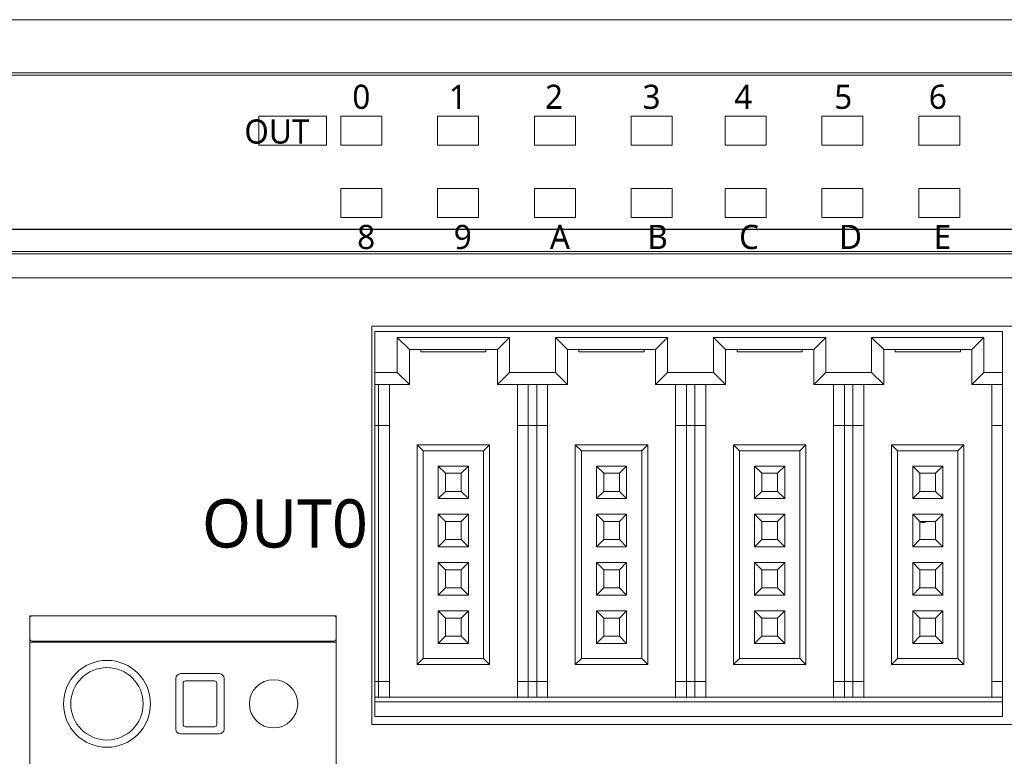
# Model space of a CAD drawing. Header units: millimetres. Extents: x 2293 to 4250, y -591 to 894.
# Tile 24 of 117: x 3550 to 3591, y 138 to 169. Entities that reach past the tile are written whole.
import ezdxf

# ---------------------------------------------------------------- set-up
doc = ezdxf.new("R2010")
doc.units = ezdxf.units.MM
doc.header["$PDSIZE"] = -1
doc.layers.add('1', color=7, linetype='Continuous', lineweight=13)
doc.dimstyles.new('ISO-25', dxfattribs={"dimtxt": 2.5, "dimasz": 2.5, "dimexe": 1.25, "dimexo": 0.625, "dimtad": 1, "dimtxsty": 'Standard', "dimcen": 2.5, "dimadec": 0, "dimazin": 0, "dimtfac": 1, "dimtmove": 0, "dimatfit": 3, "dimfxl": 1, "dimarcsym": 0})

# ---------------------------------------------------------------- blocks, each defined once
blk = doc.blocks.new('*D114')
at = {"color": 0, "lineweight": -2}
for p, q in [((3626.945, 160.206), (3450.102, 160.206)), ((3452.102, 156.126), (3452.102, 145.98)), ((3452.102, 129.286), (3452.102, 139.432)), ((3461.245, 125.206), (3450.102, 125.206))]:
    blk.add_line(p, q, dxfattribs=at)
at = {"color": 0}
for points in [[(3452.782, 156.126), (3451.422, 156.126), (3452.102, 160.206)], [(3451.422, 129.286), (3452.782, 129.286), (3452.102, 125.206)]]:
    blk.add_solid(points, dxfattribs=at)
at = {"layer": 'Defpoints', "color": 0}
for p in [(3452.102, 160.206), (3626.945, 160.206), (3461.245, 125.206)]:
    blk.add_point(p, dxfattribs=at)
at = {"color": 0, "insert": (3452.102, 142.706), "char_height": 3.5, "attachment_point": 5}
blk.add_mtext('(35)', dxfattribs=at)
blk = doc.blocks.new('*D115')
at = {"color": 0, "lineweight": -2}
for p, q in [((3626.945, 160.206), (3626.945, 79.056)), ((3461.245, 125.206), (3461.245, 79.056)), ((3465.325, 81.056), (3622.865, 81.056))]:
    blk.add_line(p, q, dxfattribs=at)
at = {"color": 0}
for points in [[(3465.325, 81.736), (3465.325, 80.376), (3461.245, 81.056)], [(3622.865, 80.376), (3622.865, 81.736), (3626.945, 81.056)]]:
    blk.add_solid(points, dxfattribs=at)
at = {"layer": 'Defpoints', "color": 0}
for p in [(3626.945, 160.206), (3461.245, 125.206), (3626.945, 81.056)]:
    blk.add_point(p, dxfattribs=at)
at = {"color": 0, "insert": (3544.095, 84.622), "char_height": 3.5, "attachment_point": 5}
blk.add_mtext('(165,7)', dxfattribs=at)

msp = doc.modelspace()

# ---------------------------------------------------------------- linework, layer by layer
at = {"layer": '1', "color": 92, "linetype": 'Continuous', "lineweight": 13}
for p, q in [((3465.945, 168.906), (3622.245, 168.906)), ((3562.675, 144.206), (3550.975, 144.206)), ((3556.525, 139.506), (3556.525, 141.606)), ((3556.725, 141.806), (3558.325, 141.806)), ((3558.525, 141.606), (3558.525, 139.506)), ((3556.825, 141.406), (3556.825, 139.706)), ((3556.825, 139.706), (3556.825, 141.406)), ((3558.125, 141.506), (3556.925, 141.506)), ((3556.925, 141.506), (3558.125, 141.506)), ((3558.225, 141.406), (3558.225, 139.706)), ((3558.225, 139.706), (3558.225, 141.406)), ((3558.125, 139.606), (3556.925, 139.606)), ((3556.925, 139.606), (3558.125, 139.606)), ((3558.325, 139.306), (3556.725, 139.306))]:
    msp.add_line(p, q, dxfattribs=at)
at = {"layer": '1', "color": 7, "linetype": 'Continuous', "lineweight": 18}
for p, q in [((3465.945, 168.906), (3622.245, 168.906)), ((3493.245, 166.706), (3594.405, 166.706)), ((3594.405, 166.606), (3493.245, 166.606)), ((3562.765, 164.906), (3559.965, 164.906)), ((3559.965, 164.906), (3559.965, 163.706)), ((3559.965, 164.906), (3559.965, 163.706)), ((3562.765, 164.906), (3559.965, 164.906)), ((3562.765, 163.706), (3562.765, 164.906)), ((3562.765, 163.706), (3562.765, 164.906)), ((3565.065, 164.906), (3563.365, 164.906)), ((3563.365, 164.906), (3563.365, 163.706)), ((3565.065, 164.906), (3563.365, 164.906)), ((3563.365, 164.906), (3563.365, 163.706)), ((3565.065, 163.706), (3565.065, 164.906)), ((3565.065, 163.706), (3565.065, 164.906)), ((3569.065, 164.906), (3567.365, 164.906)), ((3567.365, 164.906), (3567.365, 163.706)), ((3569.065, 164.906), (3567.365, 164.906)), ((3567.365, 164.906), (3567.365, 163.706)), ((3569.065, 163.706), (3569.065, 164.906)), ((3569.065, 163.706), (3569.065, 164.906)), ((3571.385, 164.906), (3571.385, 163.706)), ((3573.085, 164.906), (3571.385, 164.906)), ((3571.385, 164.906), (3571.385, 163.706)), ((3573.085, 164.906), (3571.385, 164.906)), ((3573.085, 163.706), (3573.085, 164.906)), ((3573.085, 163.706), (3573.085, 164.906)), ((3575.385, 164.906), (3575.385, 163.706)), ((3577.085, 164.906), (3575.385, 164.906)), ((3575.385, 164.906), (3575.385, 163.706)), ((3577.085, 164.906), (3575.385, 164.906)), ((3577.085, 163.706), (3577.085, 164.906)), ((3577.085, 163.706), (3577.085, 164.906)), ((3580.985, 164.906), (3579.285, 164.906)), ((3579.285, 164.906), (3579.285, 163.706)), ((3580.985, 164.906), (3579.285, 164.906)), ((3579.285, 164.906), (3579.285, 163.706)), ((3580.985, 163.706), (3580.985, 164.906)), ((3580.985, 163.706), (3580.985, 164.906)), ((3584.985, 164.906), (3583.285, 164.906)), ((3583.285, 164.906), (3583.285, 163.706)), ((3584.985, 164.906), (3583.285, 164.906)), ((3583.285, 164.906), (3583.285, 163.706)), ((3584.985, 163.706), (3584.985, 164.906)), ((3584.985, 163.706), (3584.985, 164.906)), ((3589.005, 164.906), (3587.305, 164.906)), ((3587.305, 164.906), (3587.305, 163.706)), ((3587.305, 164.906), (3587.305, 163.706)), ((3589.005, 164.906), (3587.305, 164.906)), ((3589.005, 163.706), (3589.005, 164.906)), ((3589.005, 163.706), (3589.005, 164.906)), ((3559.965, 163.706), (3562.765, 163.706)), ((3559.965, 163.706), (3562.765, 163.706)), ((3563.365, 163.706), (3565.065, 163.706)), ((3563.365, 163.706), (3565.065, 163.706)), ((3567.365, 163.706), (3569.065, 163.706)), ((3567.365, 163.706), (3569.065, 163.706)), ((3571.385, 163.706), (3573.085, 163.706)), ((3571.385, 163.706), (3573.085, 163.706)), ((3575.385, 163.706), (3577.085, 163.706)), ((3575.385, 163.706), (3577.085, 163.706)), ((3579.285, 163.706), (3580.985, 163.706)), ((3579.285, 163.706), (3580.985, 163.706)), ((3583.285, 163.706), (3584.985, 163.706)), ((3583.285, 163.706), (3584.985, 163.706)), ((3587.305, 163.706), (3589.005, 163.706)), ((3587.305, 163.706), (3589.005, 163.706)), ((3563.365, 161.906), (3563.365, 160.706)), ((3565.065, 161.906), (3563.365, 161.906)), ((3563.365, 161.906), (3563.365, 160.706)), ((3565.065, 161.906), (3563.365, 161.906)), ((3565.065, 160.706), (3565.065, 161.906)), ((3565.065, 160.706), (3565.065, 161.906)), ((3569.065, 161.906), (3567.365, 161.906)), ((3567.365, 161.906), (3567.365, 160.706)), ((3569.065, 161.906), (3567.365, 161.906)), ((3567.365, 161.906), (3567.365, 160.706)), ((3569.065, 160.706), (3569.065, 161.906)), ((3569.065, 160.706), (3569.065, 161.906)), ((3573.085, 161.906), (3571.385, 161.906)), ((3571.385, 161.906), (3571.385, 160.706)), ((3571.385, 161.906), (3571.385, 160.706)), ((3573.085, 161.906), (3571.385, 161.906)), ((3573.085, 160.706), (3573.085, 161.906)), ((3573.085, 160.706), (3573.085, 161.906)), ((3575.385, 161.906), (3575.385, 160.706)), ((3577.085, 161.906), (3575.385, 161.906)), ((3575.385, 161.906), (3575.385, 160.706)), ((3577.085, 161.906), (3575.385, 161.906)), ((3577.085, 160.706), (3577.085, 161.906)), ((3577.085, 160.706), (3577.085, 161.906)), ((3580.985, 161.906), (3579.285, 161.906)), ((3579.285, 161.906), (3579.285, 160.706)), ((3580.985, 161.906), (3579.285, 161.906)), ((3579.285, 161.906), (3579.285, 160.706)), ((3580.985, 160.706), (3580.985, 161.906)), ((3580.985, 160.706), (3580.985, 161.906)), ((3584.985, 161.906), (3583.285, 161.906)), ((3583.285, 161.906), (3583.285, 160.706)), ((3583.285, 161.906), (3583.285, 160.706)), ((3584.985, 161.906), (3583.285, 161.906)), ((3584.985, 160.706), (3584.985, 161.906)), ((3584.985, 160.706), (3584.985, 161.906)), ((3589.005, 161.906), (3587.305, 161.906)), ((3587.305, 161.906), (3587.305, 160.706)), ((3587.305, 161.906), (3587.305, 160.706)), ((3589.005, 161.906), (3587.305, 161.906)), ((3589.005, 160.706), (3589.005, 161.906)), ((3589.005, 160.706), (3589.005, 161.906)), ((3563.365, 160.706), (3565.065, 160.706)), ((3563.365, 160.706), (3565.065, 160.706)), ((3567.365, 160.706), (3569.065, 160.706)), ((3567.365, 160.706), (3569.065, 160.706)), ((3571.385, 160.706), (3573.085, 160.706)), ((3571.385, 160.706), (3573.085, 160.706)), ((3575.385, 160.706), (3577.085, 160.706)), ((3575.385, 160.706), (3577.085, 160.706)), ((3579.285, 160.706), (3580.985, 160.706)), ((3579.285, 160.706), (3580.985, 160.706)), ((3583.285, 160.706), (3584.985, 160.706)), ((3583.285, 160.706), (3584.985, 160.706)), ((3587.305, 160.706), (3589.005, 160.706)), ((3587.305, 160.706), (3589.005, 160.706)), ((3493.245, 159.306), (3594.405, 159.306)), ((3594.405, 159.206), (3493.245, 159.206)), ((3622.245, 158.206), (3493.245, 158.206)), ((3564.645, 156.206), (3617.045, 156.206)), ((3564.645, 139.706), (3564.645, 156.206)), ((3564.775, 155.986), (3590.775, 155.986)), ((3564.775, 154.286), (3564.775, 155.986)), ((3590.775, 155.986), (3590.775, 154.286)), ((3565.7, 155.736), (3565.7, 154.286)), ((3570.35, 155.736), (3565.7, 155.736)), ((3565.7, 155.736), (3566.2, 155.236)), ((3570.35, 155.736), (3569.85, 155.236)), ((3570.35, 154.286), (3570.35, 155.736)), ((3572.25, 155.736), (3572.25, 154.286)), ((3576.9, 155.736), (3572.25, 155.736)), ((3572.25, 155.736), (3572.75, 155.236)), ((3576.9, 155.736), (3576.4, 155.236)), ((3576.9, 154.286), (3576.9, 155.736)), ((3578.8, 155.736), (3578.8, 154.286)), ((3583.45, 155.736), (3578.8, 155.736)), ((3578.8, 155.736), (3579.3, 155.236)), ((3583.45, 155.736), (3582.95, 155.236)), ((3583.45, 154.286), (3583.45, 155.736)), ((3585.35, 155.736), (3585.35, 154.286)), ((3590, 155.736), (3585.35, 155.736)), ((3585.35, 155.736), (3585.85, 155.236)), ((3590, 155.736), (3589.5, 155.236)), ((3590, 154.286), (3590, 155.736)), ((3566.2, 155.236), (3566.2, 153.786)), ((3569.85, 155.236), (3566.2, 155.236)), ((3566.675, 155.136), (3566.675, 155.236)), ((3566.675, 155.136), (3569.375, 155.136)), ((3569.375, 155.136), (3569.375, 155.236)), ((3569.85, 153.786), (3569.85, 155.236)), ((3572.75, 155.236), (3572.75, 153.786)), ((3576.4, 155.236), (3572.75, 155.236)), ((3573.225, 155.136), (3573.225, 155.236)), ((3573.225, 155.136), (3575.925, 155.136)), ((3575.925, 155.136), (3575.925, 155.236)), ((3576.4, 153.786), (3576.4, 155.236)), ((3582.95, 155.236), (3579.3, 155.236)), ((3579.3, 155.236), (3579.3, 153.786)), ((3579.775, 155.136), (3579.775, 155.236)), ((3579.775, 155.136), (3582.475, 155.136)), ((3582.475, 155.136), (3582.475, 155.236)), ((3582.95, 153.786), (3582.95, 155.236)), ((3585.85, 155.236), (3585.85, 153.786)), ((3589.5, 155.236), (3585.85, 155.236)), ((3586.325, 155.136), (3586.325, 155.236)), ((3586.325, 155.136), (3589.025, 155.136)), ((3589.025, 155.136), (3589.025, 155.236)), ((3589.5, 153.786), (3589.5, 155.236)), ((3564.775, 154.286), (3564.775, 153.786)), ((3565.7, 154.286), (3564.775, 154.286)), ((3565.7, 154.286), (3566.2, 153.786)), ((3570.35, 154.286), (3569.85, 153.786)), ((3572.25, 154.286), (3570.35, 154.286)), ((3572.25, 154.286), (3572.75, 153.786)), ((3576.9, 154.286), (3576.4, 153.786)), ((3578.8, 154.286), (3576.9, 154.286)), ((3578.8, 154.286), (3579.3, 153.786)), ((3583.45, 154.286), (3582.95, 153.786)), ((3585.35, 154.286), (3583.45, 154.286)), ((3585.35, 154.286), (3585.85, 153.786)), ((3590, 154.286), (3589.5, 153.786)), ((3590.775, 154.286), (3590, 154.286)), ((3590.775, 153.786), (3590.775, 154.286)), ((3564.775, 153.786), (3564.775, 152.086)), ((3566.2, 153.786), (3564.775, 153.786)), ((3564.925, 153.786), (3564.925, 152.086)), ((3565.375, 153.786), (3565.375, 152.086)), ((3572.75, 153.786), (3569.85, 153.786)), ((3570.675, 152.086), (3570.675, 153.786)), ((3571.125, 152.086), (3571.125, 153.786)), ((3571.475, 153.786), (3571.475, 152.086)), ((3571.925, 153.786), (3571.925, 152.086)), ((3579.3, 153.786), (3576.4, 153.786)), ((3577.225, 152.086), (3577.225, 153.786)), ((3577.675, 152.086), (3577.675, 153.786)), ((3578.025, 153.786), (3578.025, 152.086)), ((3578.475, 153.786), (3578.475, 152.086)), ((3585.85, 153.786), (3582.95, 153.786)), ((3583.775, 152.086), (3583.775, 153.786)), ((3584.225, 152.086), (3584.225, 153.786)), ((3584.575, 153.786), (3584.575, 152.086)), ((3585.025, 153.786), (3585.025, 152.086)), ((3590.775, 153.786), (3589.5, 153.786)), ((3590.325, 152.086), (3590.325, 153.786)), ((3590.775, 152.086), (3590.775, 153.786)), ((3564.775, 152.086), (3564.775, 141.486)), ((3564.925, 152.086), (3564.775, 152.086)), ((3564.925, 152.086), (3564.925, 141.486)), ((3564.925, 152.086), (3565.375, 152.086)), ((3565.375, 152.086), (3565.375, 141.486)), ((3570.675, 141.486), (3570.675, 152.086)), ((3570.675, 152.086), (3571.125, 152.086)), ((3571.125, 141.486), (3571.125, 152.086)), ((3571.475, 152.086), (3571.125, 152.086)), ((3571.475, 152.086), (3571.475, 141.486)), ((3571.475, 152.086), (3571.925, 152.086)), ((3571.925, 152.086), (3571.925, 141.486)), ((3577.225, 141.486), (3577.225, 152.086)), ((3577.225, 152.086), (3577.675, 152.086)), ((3577.675, 141.486), (3577.675, 152.086)), ((3578.025, 152.086), (3577.675, 152.086)), ((3578.025, 152.086), (3578.025, 141.486)), ((3578.025, 152.086), (3578.475, 152.086)), ((3578.475, 152.086), (3578.475, 141.486)), ((3583.775, 141.486), (3583.775, 152.086)), ((3583.775, 152.086), (3584.225, 152.086)), ((3584.225, 141.486), (3584.225, 152.086)), ((3584.575, 152.086), (3584.225, 152.086)), ((3584.575, 152.086), (3584.575, 141.486)), ((3584.575, 152.086), (3585.025, 152.086)), ((3585.025, 152.086), (3585.025, 141.486)), ((3590.325, 141.486), (3590.325, 152.086)), ((3590.325, 152.086), (3590.775, 152.086)), ((3590.775, 141.486), (3590.775, 152.086)), ((3569.525, 151.286), (3566.525, 151.286)), ((3566.525, 151.286), (3566.775, 151.036)), ((3566.525, 151.286), (3566.525, 142.186)), ((3569.275, 151.036), (3566.775, 151.036)), ((3566.775, 151.036), (3566.775, 142.436)), ((3569.525, 151.286), (3569.275, 151.036)), ((3569.275, 142.436), (3569.275, 151.036)), ((3569.525, 142.186), (3569.525, 151.286)), ((3573.075, 151.286), (3573.075, 142.186)), ((3576.075, 151.286), (3573.075, 151.286)), ((3573.075, 151.286), (3573.325, 151.036)), ((3575.825, 151.036), (3573.325, 151.036)), ((3573.325, 151.036), (3573.325, 142.436)), ((3576.075, 151.286), (3575.825, 151.036)), ((3575.825, 142.436), (3575.825, 151.036)), ((3576.075, 142.186), (3576.075, 151.286)), ((3579.625, 151.286), (3579.625, 142.186)), ((3579.625, 151.286), (3579.875, 151.036)), ((3582.625, 151.286), (3579.625, 151.286)), ((3579.875, 151.036), (3579.875, 142.436)), ((3582.375, 151.036), (3579.875, 151.036)), ((3582.625, 151.286), (3582.375, 151.036)), ((3582.375, 142.436), (3582.375, 151.036)), ((3582.625, 142.186), (3582.625, 151.286)), ((3589.175, 151.286), (3586.175, 151.286)), ((3586.175, 151.286), (3586.425, 151.036)), ((3586.175, 151.286), (3586.175, 142.186)), ((3588.925, 151.036), (3586.425, 151.036)), ((3586.425, 151.036), (3586.425, 142.436)), ((3589.175, 151.286), (3588.925, 151.036)), ((3588.925, 142.436), (3588.925, 151.036)), ((3589.175, 142.186), (3589.175, 151.286)), ((3567.4, 150.411), (3567.7, 150.111)), ((3567.4, 150.411), (3567.4, 149.061)), ((3568.65, 150.411), (3567.4, 150.411)), ((3567.7, 150.111), (3567.7, 149.361)), ((3568.35, 150.111), (3567.7, 150.111)), ((3568.65, 150.411), (3568.35, 150.111)), ((3568.35, 149.361), (3568.35, 150.111)), ((3568.65, 149.061), (3568.65, 150.411)), ((3575.2, 150.411), (3573.95, 150.411)), ((3573.95, 150.411), (3574.25, 150.111)), ((3573.95, 150.411), (3573.95, 149.061)), ((3574.25, 150.111), (3574.25, 149.361)), ((3574.9, 150.111), (3574.25, 150.111)), ((3575.2, 150.411), (3574.9, 150.111)), ((3574.9, 149.361), (3574.9, 150.111)), ((3575.2, 149.061), (3575.2, 150.411)), ((3580.5, 150.411), (3580.8, 150.111)), ((3580.5, 150.411), (3580.5, 149.061)), ((3581.75, 150.411), (3580.5, 150.411)), ((3581.45, 150.111), (3580.8, 150.111)), ((3580.8, 150.111), (3580.8, 149.361)), ((3581.75, 150.411), (3581.45, 150.111)), ((3581.45, 149.361), (3581.45, 150.111)), ((3581.75, 149.061), (3581.75, 150.411)), ((3587.05, 150.411), (3587.05, 149.061)), ((3588.3, 150.411), (3587.05, 150.411)), ((3587.05, 150.411), (3587.35, 150.111)), ((3588, 150.111), (3587.35, 150.111)), ((3587.35, 150.111), (3587.35, 149.361)), ((3588.3, 150.411), (3588, 150.111)), ((3588, 149.361), (3588, 150.111)), ((3588.3, 149.061), (3588.3, 150.411)), ((3567.4, 149.061), (3567.7, 149.361)), ((3567.7, 149.361), (3568.35, 149.361)), ((3568.65, 149.061), (3568.35, 149.361)), ((3573.95, 149.061), (3574.25, 149.361)), ((3574.25, 149.361), (3574.9, 149.361)), ((3575.2, 149.061), (3574.9, 149.361)), ((3580.5, 149.061), (3580.8, 149.361)), ((3580.8, 149.361), (3581.45, 149.361)), ((3581.75, 149.061), (3581.45, 149.361)), ((3587.05, 149.061), (3587.35, 149.361)), ((3587.35, 149.361), (3588, 149.361)), ((3588.3, 149.061), (3588, 149.361)), ((3567.4, 149.061), (3568.65, 149.061)), ((3573.95, 149.061), (3575.2, 149.061)), ((3580.5, 149.061), (3581.75, 149.061)), ((3587.05, 149.061), (3588.3, 149.061)), ((3568.65, 148.411), (3567.4, 148.411)), ((3567.4, 148.411), (3567.7, 148.111)), ((3567.4, 148.411), (3567.4, 147.061)), ((3568.35, 148.111), (3567.7, 148.111)), ((3567.7, 148.111), (3567.7, 147.361)), ((3568.65, 148.411), (3568.35, 148.111)), ((3568.35, 147.361), (3568.35, 148.111)), ((3568.65, 147.061), (3568.65, 148.411)), ((3575.2, 148.411), (3573.95, 148.411)), ((3573.95, 148.411), (3574.25, 148.111)), ((3573.95, 148.411), (3573.95, 147.061)), ((3574.9, 148.111), (3574.25, 148.111)), ((3574.25, 148.111), (3574.25, 147.361)), ((3575.2, 148.411), (3574.9, 148.111)), ((3574.9, 147.361), (3574.9, 148.111)), ((3575.2, 147.061), (3575.2, 148.411)), ((3580.5, 148.411), (3580.8, 148.111)), ((3580.5, 148.411), (3580.5, 147.061)), ((3581.75, 148.411), (3580.5, 148.411)), ((3581.45, 148.111), (3580.8, 148.111)), ((3580.8, 148.111), (3580.8, 147.361)), ((3581.75, 148.411), (3581.45, 148.111)), ((3581.45, 147.361), (3581.45, 148.111)), ((3581.75, 147.061), (3581.75, 148.411)), ((3587.05, 148.411), (3587.05, 147.061)), ((3588.3, 148.411), (3587.05, 148.411)), ((3587.05, 148.411), (3587.35, 148.111)), ((3587.35, 148.111), (3587.35, 147.361)), ((3588, 148.111), (3587.35, 148.111)), ((3588.3, 148.411), (3588, 148.111)), ((3588, 147.361), (3588, 148.111)), ((3588.3, 147.061), (3588.3, 148.411)), ((3567.4, 147.061), (3567.7, 147.361)), ((3567.7, 147.361), (3568.35, 147.361)), ((3568.65, 147.061), (3568.35, 147.361)), ((3573.95, 147.061), (3574.25, 147.361)), ((3574.25, 147.361), (3574.9, 147.361)), ((3575.2, 147.061), (3574.9, 147.361)), ((3580.5, 147.061), (3580.8, 147.361)), ((3580.8, 147.361), (3581.45, 147.361)), ((3581.75, 147.061), (3581.45, 147.361)), ((3587.05, 147.061), (3587.35, 147.361)), ((3587.35, 147.361), (3588, 147.361)), ((3588.3, 147.061), (3588, 147.361)), ((3567.4, 147.061), (3568.65, 147.061)), ((3573.95, 147.061), (3575.2, 147.061)), ((3580.5, 147.061), (3581.75, 147.061)), ((3587.05, 147.061), (3588.3, 147.061)), ((3567.4, 146.411), (3567.4, 145.061)), ((3568.65, 146.411), (3567.4, 146.411)), ((3567.4, 146.411), (3567.7, 146.111)), ((3568.35, 146.111), (3567.7, 146.111)), ((3567.7, 146.111), (3567.7, 145.361)), ((3568.65, 146.411), (3568.35, 146.111)), ((3568.35, 145.361), (3568.35, 146.111)), ((3568.65, 145.061), (3568.65, 146.411)), ((3573.95, 146.411), (3573.95, 145.061)), ((3575.2, 146.411), (3573.95, 146.411)), ((3573.95, 146.411), (3574.25, 146.111)), ((3574.25, 146.111), (3574.25, 145.361)), ((3574.9, 146.111), (3574.25, 146.111)), ((3575.2, 146.411), (3574.9, 146.111)), ((3574.9, 145.361), (3574.9, 146.111)), ((3575.2, 145.061), (3575.2, 146.411)), ((3581.75, 146.411), (3580.5, 146.411)), ((3580.5, 146.411), (3580.8, 146.111)), ((3580.5, 146.411), (3580.5, 145.061)), ((3581.45, 146.111), (3580.8, 146.111)), ((3580.8, 146.111), (3580.8, 145.361)), ((3581.75, 146.411), (3581.45, 146.111)), ((3581.45, 145.361), (3581.45, 146.111)), ((3581.75, 145.061), (3581.75, 146.411)), ((3587.05, 146.411), (3587.05, 145.061)), ((3588.3, 146.411), (3587.05, 146.411)), ((3587.05, 146.411), (3587.35, 146.111)), ((3587.35, 146.111), (3587.35, 145.361)), ((3588, 146.111), (3587.35, 146.111)), ((3588.3, 146.411), (3588, 146.111)), ((3588, 145.361), (3588, 146.111)), ((3588.3, 145.061), (3588.3, 146.411)), ((3567.4, 145.061), (3567.7, 145.361)), ((3567.7, 145.361), (3568.35, 145.361)), ((3568.65, 145.061), (3568.35, 145.361)), ((3573.95, 145.061), (3574.25, 145.361)), ((3574.25, 145.361), (3574.9, 145.361)), ((3575.2, 145.061), (3574.9, 145.361)), ((3580.5, 145.061), (3580.8, 145.361)), ((3580.8, 145.361), (3581.45, 145.361)), ((3581.75, 145.061), (3581.45, 145.361)), ((3587.05, 145.061), (3587.35, 145.361)), ((3587.35, 145.361), (3588, 145.361)), ((3588.3, 145.061), (3588, 145.361)), ((3567.4, 145.061), (3568.65, 145.061)), ((3573.95, 145.061), (3575.2, 145.061)), ((3580.5, 145.061), (3581.75, 145.061)), ((3587.05, 145.061), (3588.3, 145.061)), ((3567.4, 144.411), (3567.7, 144.111)), ((3567.4, 144.411), (3567.4, 143.061)), ((3568.65, 144.411), (3567.4, 144.411)), ((3568.65, 144.411), (3568.35, 144.111)), ((3568.65, 143.061), (3568.65, 144.411)), ((3573.95, 144.411), (3574.25, 144.111)), ((3573.95, 144.411), (3573.95, 143.061)), ((3575.2, 144.411), (3573.95, 144.411)), ((3575.2, 144.411), (3574.9, 144.111)), ((3575.2, 143.061), (3575.2, 144.411)), ((3580.5, 144.411), (3580.8, 144.111)), ((3580.5, 144.411), (3580.5, 143.061)), ((3581.75, 144.411), (3580.5, 144.411)), ((3581.75, 144.411), (3581.45, 144.111)), ((3581.75, 143.061), (3581.75, 144.411)), ((3587.05, 144.411), (3587.35, 144.111)), ((3587.05, 144.411), (3587.05, 143.061)), ((3588.3, 144.411), (3587.05, 144.411)), ((3588.3, 144.411), (3588, 144.111)), ((3588.3, 143.061), (3588.3, 144.411)), ((3550.475, 144.206), (3550.975, 144.206)), ((3550.475, 132.906), (3550.475, 144.206)), ((3550.575, 144.206), (3550.975, 144.206)), ((3550.975, 144.206), (3562.675, 144.206)), ((3562.675, 144.206), (3563.175, 144.206)), ((3562.675, 144.206), (3563.075, 144.206)), ((3563.175, 144.206), (3563.175, 132.906)), ((3567.7, 144.111), (3567.7, 143.361)), ((3568.35, 144.111), (3567.7, 144.111)), ((3568.35, 143.361), (3568.35, 144.111)), ((3574.25, 144.111), (3574.25, 143.361)), ((3574.9, 144.111), (3574.25, 144.111)), ((3574.9, 143.361), (3574.9, 144.111)), ((3580.8, 144.111), (3580.8, 143.361)), ((3581.45, 144.111), (3580.8, 144.111)), ((3581.45, 143.361), (3581.45, 144.111)), ((3587.35, 144.111), (3587.35, 143.361)), ((3588, 144.111), (3587.35, 144.111)), ((3588, 143.361), (3588, 144.111)), ((3550.575, 143.156), (3550.975, 143.156)), ((3550.645, 143.106), (3550.645, 143.156)), ((3550.975, 143.156), (3562.675, 143.156)), ((3562.675, 143.156), (3563.075, 143.156)), ((3567.4, 143.061), (3567.7, 143.361)), ((3567.7, 143.361), (3568.35, 143.361)), ((3568.65, 143.061), (3568.35, 143.361)), ((3573.95, 143.061), (3574.25, 143.361)), ((3574.25, 143.361), (3574.9, 143.361)), ((3575.2, 143.061), (3574.9, 143.361)), ((3580.5, 143.061), (3580.8, 143.361)), ((3580.8, 143.361), (3581.45, 143.361)), ((3581.75, 143.061), (3581.45, 143.361)), ((3587.05, 143.061), (3587.35, 143.361)), ((3587.35, 143.361), (3588, 143.361)), ((3588.3, 143.061), (3588, 143.361)), ((3550.475, 143.106), (3550.975, 143.106)), ((3562.675, 143.106), (3550.975, 143.106)), ((3562.675, 143.106), (3563.175, 143.106)), ((3567.4, 143.061), (3568.65, 143.061)), ((3573.95, 143.061), (3575.2, 143.061)), ((3580.5, 143.061), (3581.75, 143.061)), ((3587.05, 143.061), (3588.3, 143.061)), ((3566.525, 142.186), (3566.775, 142.436)), ((3566.775, 142.436), (3569.275, 142.436)), ((3569.525, 142.186), (3569.275, 142.436)), ((3573.075, 142.186), (3573.325, 142.436)), ((3573.325, 142.436), (3575.825, 142.436)), ((3576.075, 142.186), (3575.825, 142.436)), ((3579.625, 142.186), (3579.875, 142.436)), ((3579.875, 142.436), (3582.375, 142.436)), ((3582.625, 142.186), (3582.375, 142.436)), ((3586.175, 142.186), (3586.425, 142.436)), ((3586.425, 142.436), (3588.925, 142.436)), ((3589.175, 142.186), (3588.925, 142.436)), ((3566.525, 142.186), (3569.525, 142.186)), ((3573.075, 142.186), (3576.075, 142.186)), ((3579.625, 142.186), (3582.625, 142.186)), ((3586.175, 142.186), (3589.175, 142.186)), ((3556.525, 141.606), (3556.525, 139.506)), ((3558.325, 141.806), (3556.725, 141.806)), ((3558.525, 139.506), (3558.525, 141.606)), ((3556.825, 139.706), (3556.825, 141.406)), ((3556.925, 141.506), (3558.125, 141.506)), ((3558.225, 141.406), (3558.225, 139.706)), ((3564.775, 141.486), (3564.775, 140.836)), ((3564.925, 141.486), (3564.775, 141.486)), ((3564.925, 141.486), (3564.925, 140.836)), ((3565.375, 141.486), (3564.925, 141.486)), ((3565.375, 141.486), (3565.375, 140.836)), ((3571.125, 141.486), (3570.675, 141.486)), ((3570.675, 140.836), (3570.675, 141.486)), ((3571.475, 141.486), (3571.125, 141.486)), ((3571.125, 140.836), (3571.125, 141.486)), ((3571.475, 141.486), (3571.475, 140.836)), ((3571.925, 141.486), (3571.475, 141.486)), ((3571.925, 141.486), (3571.925, 140.836)), ((3577.675, 141.486), (3577.225, 141.486)), ((3577.225, 140.836), (3577.225, 141.486)), ((3578.025, 141.486), (3577.675, 141.486)), ((3577.675, 140.836), (3577.675, 141.486)), ((3578.025, 141.486), (3578.025, 140.836)), ((3578.475, 141.486), (3578.025, 141.486)), ((3578.475, 141.486), (3578.475, 140.836)), ((3584.225, 141.486), (3583.775, 141.486)), ((3583.775, 140.836), (3583.775, 141.486)), ((3584.225, 140.836), (3584.225, 141.486)), ((3584.575, 141.486), (3584.225, 141.486)), ((3584.575, 141.486), (3584.575, 140.836)), ((3585.025, 141.486), (3584.575, 141.486)), ((3585.025, 141.486), (3585.025, 140.836)), ((3590.775, 141.486), (3590.325, 141.486)), ((3590.325, 140.836), (3590.325, 141.486)), ((3590.775, 140.836), (3590.775, 141.486)), ((3564.775, 140.836), (3564.775, 140.636)), ((3564.775, 140.836), (3590.775, 140.836)), ((3590.775, 140.636), (3590.775, 140.836)), ((3564.775, 140.036), (3564.775, 140.636)), ((3564.775, 140.636), (3590.775, 140.636)), ((3590.775, 140.636), (3590.775, 140.036)), ((3590.775, 140.036), (3564.775, 140.036)), ((3558.125, 139.606), (3556.925, 139.606)), ((3617.045, 139.706), (3564.645, 139.706)), ((3556.725, 139.306), (3558.325, 139.306))]:
    msp.add_line(p, q, dxfattribs=at)
for centre, radius, start, end in [((3587.295, 149.306), 1.25, 272.52, 287.0578), ((3550.575, 144.106), 0.1, 90, 180), ((3563.075, 144.106), 0.1, 0, 90), ((3550.575, 143.256), 0.1, 180, 270), ((3563.075, 143.256), 0.1, 270, 0), ((3553.675, 140.556), 1.8, 0, 180), ((3553.675, 140.556), 1.5, 0, 180), ((3556.725, 141.606), 0.2, 90, 180), ((3558.325, 141.606), 0.2, 0, 90), ((3560.575, 140.556), 1, 0, 180), ((3556.925, 141.406), 0.1, 90, 180), ((3558.125, 141.406), 0.1, 0, 90), ((3553.675, 140.556), 1.8, 180, 0), ((3553.675, 140.556), 1.5, 180, 270), ((3553.675, 140.556), 1.5, 270, 0), ((3560.575, 140.556), 1, 180, 0), ((3556.725, 139.506), 0.2, 180, 270), ((3556.925, 139.706), 0.1, 180, 270), ((3558.125, 139.706), 0.1, 270, 0), ((3558.325, 139.506), 0.2, 270, 0)]:
    msp.add_arc(centre, radius, start, end, dxfattribs=at)
at = {"layer": '1', "color": 92, "linetype": 'Continuous', "lineweight": 13}
for centre, radius, start, end in [((3556.725, 141.606), 0.2, 90, 180), ((3558.325, 141.606), 0.2, 0, 90), ((3556.925, 141.406), 0.1, 90, 180), ((3558.125, 141.406), 0.1, 0, 90), ((3556.725, 139.506), 0.2, 180, 270), ((3556.925, 139.706), 0.1, 180, 270), ((3558.125, 139.706), 0.1, 270, 0), ((3558.325, 139.506), 0.2, 270, 0)]:
    msp.add_arc(centre, radius, start, end, dxfattribs=at)

# ---------------------------------------------------------------- texts
at = {"width": 4.70852, "attachment_point": 1}
for s, insert, char_height in [('{\\f@Microsoft YaHei|b0|i0|c134|p34;0}', (3563.839, 166.211), 1), ('{\\f@Microsoft YaHei|b0|i0|c134|p34;1}', (3567.839, 166.211), 1), ('{\\f@Microsoft YaHei|b0|i0|c134|p34;2}', (3571.819, 166.211), 1), ('{\\f@Microsoft YaHei|b0|i0|c134|p34;3}', (3575.859, 166.211), 1), ('{\\f@Microsoft YaHei|b0|i0|c134|p34;4}', (3579.658, 166.211), 1), ('{\\f@Microsoft YaHei|b0|i0|c134|p34;5}', (3583.799, 166.211), 1), ('{\\f@Microsoft YaHei|b0|i0|c134|p34;6}', (3587.719, 166.211), 1), ('{\\f@Microsoft YaHei|b0|i0|c134|p34;OUT}', (3559.364, 164.771), 1), ('{\\f@Microsoft YaHei|b0|i0|c134|p34;8}', (3564.04, 160.403), 1), ('{\\f@Microsoft YaHei|b0|i0|c134|p34;9}', (3568.04, 160.403), 1), ('{\\f@Microsoft YaHei|b0|i0|c134|p34;A}', (3572.02, 160.403), 1), ('{\\f@Microsoft YaHei|b0|i0|c134|p34;B}', (3576.06, 160.403), 1), ('{\\f@Microsoft YaHei|b0|i0|c134|p34;C}', (3579.859, 160.403), 1), ('{\\f@Microsoft YaHei|b0|i0|c134|p34;D}', (3584, 160.403), 1), ('{\\f@Microsoft YaHei|b0|i0|c134|p34;E}', (3587.92, 160.403), 1), ('{\\f@Microsoft YaHei|b0|i0|c134|p34;OUT0}', (3557.608, 149.03), 2)]:
    msp.add_mtext(s, dxfattribs=dict(at, insert=insert, char_height=char_height))

# ---------------------------------------------------------------- dimensions: what is measured, and where the dimension line sits
at = {"color": 1}
dim = msp.add_linear_dim(base=(3452.102, 160.206), p1=(3461.245, 125.206), p2=(3626.945, 160.206), angle=90, text='(<>)', dimstyle='ISO-25', override={"dimtxt": 3.5, "dimasz": 4.08, "dimexe": 2, "dimexo": 0, "dimgap": 1.524, "dimtih": 1, "dimtoh": 1, "dimdec": 0, "dimzin": 0, "dimtxsty": 'Standard', "dimadec": 2, "dimtzin": 0}, dxfattribs=at)
dim.commit()
dim.dimension.update_dxf_attribs({"geometry": '*D114', "text_midpoint": (3452.102, 142.706), "dimtype": 160})
dim = msp.add_linear_dim(base=(3626.945, 81.056), p1=(3461.245, 125.206), p2=(3626.945, 160.206), text='(<>)', dimstyle='ISO-25', override={"dimtxt": 3.5, "dimasz": 4.08, "dimexe": 2, "dimexo": 0, "dimgap": 1.524, "dimtih": 1, "dimtoh": 1, "dimdec": 1, "dimzin": 0, "dimtxsty": 'Standard', "dimadec": 2, "dimtzin": 0}, dxfattribs=at)
dim.commit()
dim.dimension.update_dxf_attribs({"geometry": '*D115', "text_midpoint": (3544.095, 81.056), "dimtype": 160})

doc.saveas('drawing.dxf')
